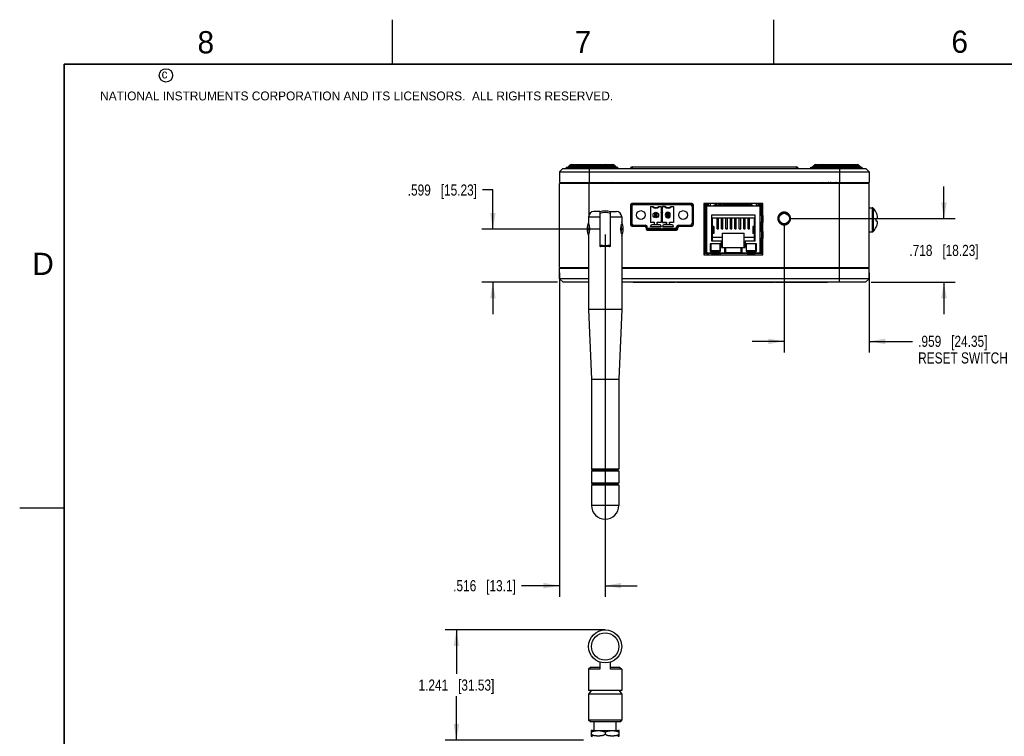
# Model space of a CAD drawing. Header units: inches. Extents: x 0 to 34, y 0 to 22.
# Tile 10 of 37: x 0 to 11.1, y 13.9 to 22. Entities that reach past the tile are written whole.
import ezdxf

# ---------------------------------------------------------------- set-up
doc = ezdxf.new("R2010")
doc.units = ezdxf.units.IN
doc.header["$LTSCALE"] = 1.87
doc.header["$MEASUREMENT"] = 0
doc.layers.get('0').update_dxf_attribs({"linetype": 'CONTINUOUS'})
doc.layers.add('DIMENSIONS', color=7, linetype='CONTINUOUS')
doc.styles.get("Standard").update_dxf_attribs({"font": 'txt', "width": 0.8})
doc.styles.add('TEXTSTYLE_2', font='txt')
doc.dimstyles.new('DIMSTYLE_1', dxfattribs={"dimtxt": 0.125, "dimasz": 0.18, "dimexe": 0.18, "dimexo": 0.0625, "dimgap": 0.09, "dimtad": 0, "dimtih": 1, "dimtoh": 1, "dimdec": 3, "dimzin": 4, "dimdsep": 46, "dimtxsty": 'STANDARD', "dimblk": '_FILLED', "dimblk1": '_FILLED', "dimblk2": '_FILLED', "dimcen": 0.09, "dimadec": 0, "dimazin": 0, "dimtp": 0.01, "dimtm": 0.01, "dimtfac": 1, "dimtdec": 3, "dimtofl": 0, "dimtmove": 0, "dimatfit": 3, "dimldrblk": '_FILLED', "dimfxl": 1, "dimtolj": 1, "dimtzin": 4, "dimarcsym": 0})

# ---------------------------------------------------------------- blocks, each defined once
blk = doc.blocks.new('_FILLED')
at = {"color": 0, "linetype": 'BYBLOCK'}
blk.add_solid([(0, 0), (-1, 0.174), (-1, -0.174)], dxfattribs=at)
blk = doc.blocks.new('*D22')
at = {"layer": 'DIMENSIONS', "color": 2, "linetype": 'CONTINUOUS'}
for p, q in [((6.597, 15.126), (4.797, 15.126)), ((4.922, 15.126), (4.922, 14.631)), ((4.922, 13.885), (4.922, 14.381)), ((6.355, 13.885), (4.797, 13.885))]:
    blk.add_line(p, q, dxfattribs=at)
at = {"layer": 'DIMENSIONS', "color": 2, "linetype": 'CONTINUOUS', "xscale": 0.18, "yscale": 0.18, "zscale": 0.18}
for p, rotation in [((4.922, 15.126), 90), ((4.922, 13.885), 270)]:
    blk.add_blockref('_FILLED', p, dxfattribs=dict(at, rotation=rotation))
at = {"layer": 'DIMENSIONS', "color": 2, "linetype": 'CONTINUOUS', "insert": (4.922, 14.568), "char_height": 0.125, "width": 1.325, "attachment_point": 2, "line_spacing_factor": 0.9}
blk.add_mtext('1.241{\\Ftxt.shx;\\W1.000000;\\H0.125000; }[31.53]', dxfattribs=at)
blk = doc.blocks.new('*D23')
at = {"layer": 'DIMENSIONS', "color": 2, "linetype": 'CONTINUOUS'}
for p, q in [((8.616, 19.698), (8.616, 18.252)), ((9.575, 19.148), (9.575, 18.252)), ((8.616, 18.377), (8.256, 18.377)), ((9.575, 18.377), (10.064, 18.377))]:
    blk.add_line(p, q, dxfattribs=at)
at = {"layer": 'DIMENSIONS', "color": 2, "linetype": 'CONTINUOUS', "xscale": 0.18, "yscale": 0.18, "zscale": 0.18}
blk.add_blockref('_FILLED', (8.616, 18.377), dxfattribs=at)
at = {"layer": 'DIMENSIONS', "color": 2, "linetype": 'CONTINUOUS', "xscale": 0.18, "yscale": 0.18, "zscale": 0.18, "rotation": 180}
blk.add_blockref('_FILLED', (9.575, 18.377), dxfattribs=at)
at = {"layer": 'DIMENSIONS', "color": 2, "linetype": 'CONTINUOUS', "insert": (10.126, 18.44), "char_height": 0.125, "width": 1.225, "attachment_point": 1, "line_spacing_factor": 0.9}
blk.add_mtext('.959{\\Ftxt.shx;\\W1.000000;\\H0.125000; }[24.35]\\PRESET SWITCH', dxfattribs=at)
blk = doc.blocks.new('*D24')
at = {"layer": 'DIMENSIONS', "color": 2, "linetype": 'CONTINUOUS'}
for p, q in [((10.417, 19.761), (10.417, 20.121)), ((8.679, 19.761), (10.542, 19.761)), ((9.595, 19.043), (10.542, 19.043)), ((10.417, 19.043), (10.417, 18.683))]:
    blk.add_line(p, q, dxfattribs=at)
at = {"layer": 'DIMENSIONS', "color": 2, "linetype": 'CONTINUOUS', "xscale": 0.18, "yscale": 0.18, "zscale": 0.18}
for p, rotation in [((10.417, 19.761), 270), ((10.417, 19.043), 90)]:
    blk.add_blockref('_FILLED', p, dxfattribs=dict(at, rotation=rotation))
at = {"layer": 'DIMENSIONS', "color": 2, "linetype": 'CONTINUOUS', "insert": (10.417, 19.464), "char_height": 0.125, "width": 1.225, "attachment_point": 2, "line_spacing_factor": 0.9}
blk.add_mtext('.718{\\Ftxt.shx;\\W1.000000;\\H0.125000; }[18.23]', dxfattribs=at)
blk = doc.blocks.new('*D25')
at = {"layer": 'DIMENSIONS', "color": 2, "linetype": 'CONTINUOUS'}
for p, q in [((5.333, 20.082), (5.216, 20.082)), ((5.333, 19.642), (5.333, 20.082)), ((6.536, 19.642), (5.208, 19.642)), ((6.062, 19.043), (5.208, 19.043)), ((5.333, 19.043), (5.333, 18.683))]:
    blk.add_line(p, q, dxfattribs=at)
at = {"layer": 'DIMENSIONS', "color": 2, "linetype": 'CONTINUOUS', "xscale": 0.18, "yscale": 0.18, "zscale": 0.18}
for p, rotation in [((5.333, 19.642), 270), ((5.333, 19.043), 90)]:
    blk.add_blockref('_FILLED', p, dxfattribs=dict(at, rotation=rotation))
at = {"layer": 'DIMENSIONS', "color": 2, "linetype": 'CONTINUOUS', "insert": (5.154, 20.144), "char_height": 0.125, "width": 1.225, "attachment_point": 3, "line_spacing_factor": 0.9}
blk.add_mtext('.599{\\Ftxt.shx;\\W1.000000;\\H0.125000; }[15.23]', dxfattribs=at)
blk = doc.blocks.new('*D26')
at = {"layer": 'DIMENSIONS', "color": 2, "linetype": 'CONTINUOUS'}
for p, q in [((6.598, 19.58), (6.598, 15.5)), ((6.083, 19.148), (6.083, 15.5)), ((6.083, 15.625), (5.655, 15.625)), ((6.598, 15.625), (6.958, 15.625))]:
    blk.add_line(p, q, dxfattribs=at)
at = {"layer": 'DIMENSIONS', "color": 2, "linetype": 'CONTINUOUS', "xscale": 0.18, "yscale": 0.18, "zscale": 0.18}
blk.add_blockref('_FILLED', (6.083, 15.625), dxfattribs=at)
at = {"layer": 'DIMENSIONS', "color": 2, "linetype": 'CONTINUOUS', "xscale": 0.18, "yscale": 0.18, "zscale": 0.18, "rotation": 180}
blk.add_blockref('_FILLED', (6.598, 15.625), dxfattribs=at)
at = {"layer": 'DIMENSIONS', "color": 2, "linetype": 'CONTINUOUS', "insert": (5.592, 15.687), "char_height": 0.125, "width": 1.125, "attachment_point": 3, "line_spacing_factor": 0.9}
blk.add_mtext('.516{\\Ftxt.shx;\\W1.000000;\\H0.125000; }[13.1]', dxfattribs=at)

msp = doc.modelspace()

# ---------------------------------------------------------------- linework, layer by layer
at = {"color": 2, "linetype": 'CONTINUOUS'}
for p, q in [((4.2, 21.5), (4.2, 22)), ((8.5, 21.5), (8.5, 22)), ((0, 16.5), (0.5, 16.5))]:
    msp.add_line(p, q, dxfattribs=at)
at = {"color": 7, "linetype": 'CONTINUOUS'}
for p, q in [((6.1219, 20.3225), (6.0847, 20.2852)), ((6.1219, 20.3225), (9.5356, 20.3225)), ((6.1614, 20.3225), (6.1614, 20.3375)), ((6.1614, 20.3375), (6.7402, 20.3375)), ((6.1991, 20.3602), (6.1838, 20.3448)), ((6.1838, 20.3448), (6.7178, 20.3448)), ((6.1991, 20.3602), (6.7025, 20.3602)), ((6.2168, 20.3675), (6.6848, 20.3675)), ((6.4172, 20.3225), (6.4172, 20.165)), ((6.6238, 20.3602), (6.6391, 20.3448)), ((6.6614, 20.3225), (6.6614, 20.3375)), ((6.7025, 20.3602), (6.7178, 20.3448)), ((6.7402, 20.3225), (6.7402, 20.3375)), ((6.9032, 20.3422), (6.9032, 20.3229)), ((6.9032, 20.3422), (8.7543, 20.3422)), ((8.7543, 20.3229), (8.7543, 20.3422)), ((8.7739, 20.3243), (8.774, 20.3229)), ((8.774, 20.3225), (8.7739, 20.3243)), ((8.9173, 20.3225), (8.9173, 20.3375)), ((8.9173, 20.3375), (9.4961, 20.3375)), ((8.955, 20.3602), (8.9397, 20.3448)), ((8.9397, 20.3448), (9.4738, 20.3448)), ((8.955, 20.3602), (9.4584, 20.3602)), ((8.9727, 20.3675), (9.4407, 20.3675)), ((8.9961, 20.3225), (8.9961, 20.3375)), ((9.0338, 20.3602), (9.0184, 20.3448)), ((9.2403, 20.3225), (9.2403, 20.165)), ((9.4584, 20.3602), (9.4738, 20.3448)), ((9.4961, 20.3225), (9.4961, 20.3375)), ((9.5356, 20.3225), (9.5728, 20.2852)), ((6.0847, 20.2852), (6.0826, 20.165)), ((6.0847, 20.2852), (9.5728, 20.2852)), ((9.5728, 20.2852), (9.5749, 20.165)), ((6.0826, 20.165), (9.5749, 20.165)), ((6.0826, 19.2105), (6.0826, 20.155)), ((9.5749, 20.155), (6.0826, 20.155)), ((6.1336, 20.155), (6.1338, 20.165)), ((6.417, 20.155), (6.4172, 20.165)), ((6.4172, 19.8035), (6.4172, 20.155)), ((6.4248, 20.155), (6.4247, 20.165)), ((6.5382, 20.165), (6.5382, 20.155)), ((6.772, 20.155), (6.7722, 20.165)), ((8.8855, 20.155), (8.8853, 20.165)), ((9.2327, 20.155), (9.2328, 20.165)), ((9.2405, 20.155), (9.2403, 20.165)), ((9.2403, 19.2105), (9.2403, 20.155)), ((9.5239, 20.155), (9.5238, 20.165)), ((9.5749, 19.2105), (9.5749, 20.155)), ((6.885, 19.9149), (6.8851, 19.6889)), ((6.885, 19.9149), (6.8874, 19.9125)), ((6.8876, 19.6914), (6.8874, 19.9125)), ((6.8977, 19.8983), (6.8977, 19.7054)), ((6.9007, 19.9307), (6.9032, 19.9282)), ((7.5757, 19.9307), (6.9007, 19.9307)), ((6.9032, 19.9282), (7.5732, 19.9282)), ((6.9173, 19.918), (7.5591, 19.918)), ((7.1083, 19.8957), (7.1083, 19.7159)), ((7.1083, 19.8957), (7.1357, 19.8957)), ((7.1339, 19.8904), (7.1083, 19.8904)), ((7.1457, 19.918), (7.1457, 19.9282)), ((7.1929, 19.918), (7.1929, 19.9282)), ((7.2029, 19.8957), (7.2303, 19.8957)), ((7.2303, 19.8904), (7.2047, 19.8904)), ((7.2303, 19.8957), (7.2303, 19.7159)), ((7.2461, 19.7159), (7.2461, 19.8957)), ((7.2735, 19.8957), (7.2461, 19.8957)), ((7.2717, 19.8904), (7.2461, 19.8904)), ((7.2835, 19.918), (7.2835, 19.9282)), ((7.3307, 19.918), (7.3307, 19.9282)), ((7.3407, 19.8957), (7.3681, 19.8957)), ((7.3681, 19.8904), (7.3425, 19.8904)), ((7.3681, 19.8957), (7.3681, 19.7159)), ((7.5757, 19.9307), (7.5732, 19.9282)), ((7.5788, 19.8983), (7.5788, 19.7054)), ((7.589, 19.9125), (7.5888, 19.6914)), ((7.5914, 19.9149), (7.589, 19.9125)), ((7.5913, 19.6889), (7.5914, 19.9149)), ((7.7101, 19.9307), (7.7104, 19.3506)), ((7.7101, 19.9307), (7.7126, 19.9282)), ((8.3755, 19.9307), (7.7101, 19.9307)), ((7.7126, 19.9282), (7.7127, 19.7955)), ((8.373, 19.9282), (7.7126, 19.9282)), ((7.7303, 19.9282), (7.7303, 19.7955)), ((8.3553, 19.898), (7.7303, 19.898)), ((7.7403, 19.9102), (7.7403, 19.9282)), ((7.7407, 19.898), (7.7407, 19.378)), ((7.7428, 19.9105), (7.7653, 19.9105)), ((7.7457, 19.9282), (7.746, 19.9105)), ((7.7633, 19.9105), (7.7633, 19.9282)), ((7.7653, 19.9105), (7.7653, 19.898)), ((7.7833, 19.9282), (7.7833, 19.898)), ((7.8178, 19.898), (7.8178, 19.908)), ((8.2678, 19.908), (7.8178, 19.908)), ((7.8725, 19.9282), (7.8725, 19.908)), ((7.8793, 19.908), (7.8793, 19.9282)), ((7.8862, 19.908), (7.8862, 19.918)), ((7.8862, 19.918), (7.9113, 19.918)), ((7.9113, 19.908), (7.9113, 19.9282)), ((7.9228, 19.908), (7.9228, 19.918)), ((8.1628, 19.918), (7.9228, 19.918)), ((7.9293, 19.9282), (7.9293, 19.918)), ((7.9437, 19.918), (7.9437, 19.9282)), ((7.9613, 19.9282), (7.9613, 19.918)), ((7.9793, 19.918), (7.9793, 19.9282)), ((8.0113, 19.918), (8.0113, 19.9282)), ((8.0293, 19.9282), (8.0293, 19.918)), ((8.0577, 19.9282), (8.0577, 19.918)), ((8.0613, 19.9282), (8.0613, 19.918)), ((8.0793, 19.918), (8.0793, 19.9282)), ((8.1113, 19.918), (8.1113, 19.9282)), ((8.1293, 19.9282), (8.1293, 19.918)), ((8.1613, 19.9282), (8.1613, 19.918)), ((8.1628, 19.908), (8.1628, 19.918)), ((8.1793, 19.908), (8.1793, 19.9282)), ((8.1793, 19.918), (8.2113, 19.918)), ((8.2113, 19.908), (8.2113, 19.9282)), ((8.2191, 19.908), (8.2191, 19.9282)), ((8.2678, 19.898), (8.2678, 19.908)), ((8.3023, 19.898), (8.3023, 19.9282)), ((8.3203, 19.898), (8.3203, 19.9105)), ((8.3203, 19.9105), (8.3428, 19.9105)), ((8.3223, 19.9105), (8.3223, 19.9282)), ((8.3223, 19.918), (8.3453, 19.918)), ((8.3342, 19.918), (8.3342, 19.9282)), ((8.3343, 19.918), (8.3343, 19.9282)), ((8.3449, 19.378), (8.3449, 19.898)), ((8.3453, 19.9282), (8.3453, 19.9102)), ((8.3553, 19.7955), (8.3553, 19.9282)), ((8.3553, 19.918), (8.373, 19.918)), ((8.3729, 19.7955), (8.373, 19.9282)), ((8.3755, 19.9307), (8.373, 19.9282)), ((8.3752, 19.3506), (8.3755, 19.9307)), ((9.5749, 19.881), (9.6089, 19.881)), ((9.6089, 19.881), (9.6089, 19.611)), ((9.6197, 19.8763), (9.6197, 19.6156)), ((6.4124, 19.7802), (6.4124, 19.6975)), ((6.4124, 19.7802), (6.5394, 19.7802)), ((6.5394, 19.8392), (6.4715, 19.8392)), ((6.5394, 19.8392), (6.5394, 19.4455)), ((6.6575, 19.4455), (6.6575, 19.8392)), ((6.6575, 19.8392), (6.7254, 19.8392)), ((6.6575, 19.7802), (6.7845, 19.7802)), ((6.7845, 19.7802), (6.7845, 19.6975)), ((7.1536, 19.8156), (7.1536, 19.7841)), ((7.1536, 19.8156), (7.1641, 19.8051)), ((7.1851, 19.8156), (7.1536, 19.8156)), ((7.1641, 19.7947), (7.1536, 19.7841)), ((7.1536, 19.7841), (7.1851, 19.7841)), ((7.1641, 19.7947), (7.1641, 19.8051)), ((7.1641, 19.8051), (7.1745, 19.8051)), ((7.1745, 19.7947), (7.1641, 19.7947)), ((7.1745, 19.8051), (7.1851, 19.8156)), ((7.1745, 19.8051), (7.1745, 19.7947)), ((7.1851, 19.7841), (7.1745, 19.7947)), ((7.1851, 19.7841), (7.1851, 19.8156)), ((7.2382, 19.7999), (7.2308, 19.8274)), ((7.2308, 19.8274), (7.2456, 19.8274)), ((7.2456, 19.8274), (7.2382, 19.7999)), ((7.2914, 19.8156), (7.2914, 19.7841)), ((7.2914, 19.8156), (7.3019, 19.8051)), ((7.3228, 19.8156), (7.2914, 19.8156)), ((7.3019, 19.7947), (7.2914, 19.7841)), ((7.2914, 19.7841), (7.3228, 19.7841)), ((7.3019, 19.7947), (7.3019, 19.8051)), ((7.3019, 19.8051), (7.3123, 19.8051)), ((7.3123, 19.7947), (7.3019, 19.7947)), ((7.3123, 19.8051), (7.3228, 19.8156)), ((7.3123, 19.8051), (7.3123, 19.7947)), ((7.3228, 19.7841), (7.3123, 19.7947)), ((7.3228, 19.7841), (7.3228, 19.8156)), ((7.3268, 19.8245), (7.3268, 19.7753)), ((7.7108, 19.7955), (7.7108, 19.7155)), ((7.7393, 19.7955), (7.7108, 19.7955)), ((7.7248, 19.7155), (7.7248, 19.7955)), ((7.7303, 19.8105), (7.7393, 19.8105)), ((7.7393, 19.7005), (7.7393, 19.8105)), ((7.7988, 19.507), (7.7988, 19.802)), ((7.7988, 19.802), (8.2868, 19.802)), ((7.8083, 19.6715), (7.8083, 19.769)), ((7.8083, 19.769), (8.2773, 19.769)), ((7.8599, 19.765), (7.8083, 19.765)), ((7.8599, 19.6442), (7.8599, 19.769)), ((7.8756, 19.6442), (7.8756, 19.769)), ((7.9099, 19.765), (7.8756, 19.765)), ((7.9099, 19.6442), (7.9099, 19.769)), ((7.9256, 19.6442), (7.9256, 19.769)), ((7.9599, 19.765), (7.9256, 19.765)), ((7.9599, 19.6442), (7.9599, 19.769)), ((7.9756, 19.6442), (7.9756, 19.769)), ((8.0099, 19.765), (7.9756, 19.765)), ((8.0099, 19.6442), (8.0099, 19.769)), ((8.0256, 19.6442), (8.0256, 19.769)), ((8.0599, 19.765), (8.0256, 19.765)), ((8.0599, 19.6442), (8.0599, 19.769)), ((8.0756, 19.6442), (8.0756, 19.769)), ((8.1099, 19.765), (8.0756, 19.765)), ((8.1099, 19.6442), (8.1099, 19.769)), ((8.1256, 19.6442), (8.1256, 19.769)), ((8.1599, 19.765), (8.1256, 19.765)), ((8.1599, 19.6442), (8.1599, 19.769)), ((8.1756, 19.6442), (8.1756, 19.769)), ((8.2099, 19.765), (8.1756, 19.765)), ((8.2099, 19.6442), (8.2099, 19.769)), ((8.2256, 19.6442), (8.2256, 19.769)), ((8.2773, 19.765), (8.2256, 19.765)), ((8.2773, 19.769), (8.2773, 19.6715)), ((8.2868, 19.802), (8.2868, 19.507)), ((8.3463, 19.7005), (8.3463, 19.8105)), ((8.3463, 19.8105), (8.3553, 19.8105)), ((8.3748, 19.7955), (8.3463, 19.7955)), ((8.3608, 19.7955), (8.3608, 19.7155)), ((8.3748, 19.7955), (8.3748, 19.7155)), ((9.6523, 19.8287), (9.6527, 19.829)), ((9.6523, 19.7599), (9.6527, 19.76)), ((9.6527, 19.76), (9.6632, 19.76)), ((6.8851, 19.6889), (6.8876, 19.6914)), ((6.8903, 19.6827), (7.0635, 19.6827)), ((6.9008, 19.6731), (6.9034, 19.6757)), ((6.9008, 19.6731), (7.0445, 19.6731)), ((7.0471, 19.6757), (6.9034, 19.6757)), ((6.9173, 19.6857), (7.0532, 19.6857)), ((7.0471, 19.6757), (7.0445, 19.6731)), ((7.0629, 19.6599), (7.0603, 19.6574)), ((7.0603, 19.6574), (7.0603, 19.6436)), ((7.0603, 19.6436), (7.0629, 19.6462)), ((7.0629, 19.6462), (7.0629, 19.6599)), ((7.0728, 19.6326), (7.0728, 19.666)), ((7.2303, 19.6463), (7.0728, 19.6463)), ((7.0728, 19.6424), (7.4036, 19.6424)), ((7.1083, 19.7211), (7.1536, 19.7211)), ((7.1536, 19.7159), (7.1083, 19.7159)), ((7.1106, 19.668), (7.1199, 19.6948)), ((7.228, 19.668), (7.1106, 19.668)), ((7.1199, 19.6948), (7.2187, 19.6948)), ((7.1536, 19.7026), (7.1536, 19.7211)), ((7.1851, 19.7026), (7.1851, 19.7211)), ((7.1851, 19.7211), (7.2303, 19.7211)), ((7.2303, 19.7159), (7.1851, 19.7159)), ((7.2187, 19.6948), (7.228, 19.668)), ((7.2303, 19.6463), (7.2303, 19.6424)), ((7.2461, 19.7211), (7.2914, 19.7211)), ((7.2461, 19.7159), (7.2914, 19.7159)), ((7.2461, 19.6463), (7.2461, 19.6424)), ((7.4036, 19.6463), (7.2461, 19.6463)), ((7.2484, 19.668), (7.2577, 19.6948)), ((7.3658, 19.668), (7.2484, 19.668)), ((7.2577, 19.6948), (7.3565, 19.6948)), ((7.2914, 19.7211), (7.2914, 19.7026)), ((7.3228, 19.7026), (7.3228, 19.7211)), ((7.3228, 19.7211), (7.3681, 19.7211)), ((7.3681, 19.7159), (7.3228, 19.7159)), ((7.3565, 19.6948), (7.3658, 19.668)), ((7.4036, 19.6326), (7.4036, 19.666)), ((7.4129, 19.6827), (7.5861, 19.6827)), ((7.4136, 19.6599), (7.4136, 19.6462)), ((7.4136, 19.6599), (7.4161, 19.6574)), ((7.4161, 19.6436), (7.4136, 19.6462)), ((7.4161, 19.6436), (7.4161, 19.6574)), ((7.4232, 19.6857), (7.5591, 19.6857)), ((7.4293, 19.6757), (7.4319, 19.6731)), ((7.573, 19.6757), (7.4293, 19.6757)), ((7.4319, 19.6731), (7.5756, 19.6731)), ((7.5756, 19.6731), (7.573, 19.6757)), ((7.5913, 19.6889), (7.5888, 19.6914)), ((7.7393, 19.7155), (7.7108, 19.7155)), ((7.7128, 19.7155), (7.7128, 19.6827)), ((7.7128, 19.6827), (7.7128, 19.6155)), ((7.7128, 19.6827), (7.7303, 19.6827)), ((7.7303, 19.6155), (7.7303, 19.7155)), ((7.7393, 19.7005), (7.7303, 19.7005)), ((7.7988, 19.694), (7.8083, 19.694)), ((7.8238, 19.6715), (7.7988, 19.6715)), ((7.8116, 19.6715), (7.8116, 19.5915)), ((7.8225, 19.5915), (7.8225, 19.6715)), ((7.8238, 19.6715), (7.8238, 19.5915)), ((7.8599, 19.6442), (7.8756, 19.6442)), ((7.9099, 19.6442), (7.9256, 19.6442)), ((7.9599, 19.6442), (7.9756, 19.6442)), ((8.0099, 19.6442), (8.0256, 19.6442)), ((8.0599, 19.6442), (8.0756, 19.6442)), ((8.1099, 19.6442), (8.1256, 19.6442)), ((8.1599, 19.6442), (8.1756, 19.6442)), ((8.2099, 19.6442), (8.2256, 19.6442)), ((8.2618, 19.6715), (8.2618, 19.5915)), ((8.2868, 19.6715), (8.2618, 19.6715)), ((8.2631, 19.6715), (8.2631, 19.5915)), ((8.274, 19.5915), (8.274, 19.6715)), ((8.2773, 19.694), (8.2868, 19.694)), ((8.3748, 19.7155), (8.3463, 19.7155)), ((8.3553, 19.7005), (8.3463, 19.7005)), ((8.3553, 19.6155), (8.3553, 19.7155)), ((8.3728, 19.6827), (8.3728, 19.7155)), ((8.3728, 19.6155), (8.3728, 19.6827)), ((9.6527, 19.732), (9.6523, 19.732)), ((9.6527, 19.663), (9.6523, 19.6633)), ((9.6632, 19.732), (9.6527, 19.732)), ((6.4124, 19.5873), (6.4124, 18.7369)), ((6.7845, 19.5873), (6.7845, 18.7369)), ((7.0728, 19.6326), (7.4036, 19.6326)), ((7.076, 19.6279), (7.0786, 19.6304)), ((7.076, 19.6279), (7.4004, 19.6279)), ((7.3978, 19.6304), (7.0786, 19.6304)), ((7.4004, 19.6279), (7.3978, 19.6304)), ((7.7109, 19.6155), (7.7109, 19.5355)), ((7.7393, 19.6155), (7.7109, 19.6155)), ((7.7393, 19.5355), (7.7109, 19.5355)), ((7.7128, 19.5355), (7.7128, 19.353)), ((7.7248, 19.5355), (7.7248, 19.6155)), ((7.7303, 19.6305), (7.7393, 19.6305)), ((7.7303, 19.378), (7.7303, 19.5355)), ((7.7393, 19.5205), (7.7393, 19.6305)), ((7.8238, 19.5915), (7.7988, 19.5915)), ((7.8083, 19.574), (7.7988, 19.574)), ((7.8083, 19.507), (7.8083, 19.5915)), ((7.9188, 19.545), (7.8083, 19.545)), ((7.9188, 19.595), (7.9188, 19.434)), ((7.9188, 19.595), (8.1668, 19.595)), ((8.1668, 19.434), (8.1668, 19.595)), ((8.2773, 19.545), (8.1668, 19.545)), ((8.2868, 19.5915), (8.2618, 19.5915)), ((8.2773, 19.5915), (8.2773, 19.507)), ((8.2868, 19.574), (8.2773, 19.574)), ((8.3463, 19.5205), (8.3463, 19.6305)), ((8.3463, 19.6305), (8.3553, 19.6305)), ((8.3747, 19.6155), (8.3463, 19.6155)), ((8.3747, 19.5355), (8.3463, 19.5355)), ((8.3553, 19.378), (8.3553, 19.5355)), ((8.3608, 19.6155), (8.3608, 19.5355)), ((8.3728, 19.353), (8.3728, 19.5355)), ((8.3747, 19.6155), (8.3747, 19.5355)), ((9.5749, 19.611), (9.6089, 19.611)), ((6.6575, 19.4455), (6.5394, 19.4455)), ((7.7203, 19.3655), (7.7203, 19.4855)), ((7.7203, 19.4855), (7.7303, 19.4855)), ((7.7393, 19.5205), (7.7303, 19.5205)), ((7.7823, 19.475), (7.7823, 19.393)), ((7.8993, 19.475), (7.7823, 19.475)), ((7.788, 19.475), (7.788, 19.396)), ((7.9108, 19.507), (7.7988, 19.507)), ((7.8936, 19.396), (7.8936, 19.475)), ((7.8993, 19.393), (7.8993, 19.475)), ((7.9108, 19.434), (7.9108, 19.507)), ((7.9188, 19.5), (7.9108, 19.5)), ((7.9108, 19.434), (8.1748, 19.434)), ((7.9483, 19.3655), (7.9483, 19.434)), ((7.9578, 19.378), (7.9578, 19.434)), ((8.1278, 19.434), (8.1278, 19.378)), ((8.1373, 19.434), (8.1373, 19.3655)), ((8.1748, 19.5), (8.1668, 19.5)), ((8.1748, 19.507), (8.1748, 19.434)), ((8.2868, 19.507), (8.1748, 19.507)), ((8.1863, 19.475), (8.1863, 19.393)), ((8.3033, 19.475), (8.1863, 19.475)), ((8.192, 19.396), (8.192, 19.475)), ((8.2976, 19.396), (8.2976, 19.475)), ((8.3033, 19.393), (8.3033, 19.475)), ((8.3553, 19.5205), (8.3463, 19.5205)), ((8.3553, 19.504), (8.3728, 19.504)), ((8.3653, 19.4855), (8.3553, 19.4855)), ((8.3653, 19.3655), (8.3653, 19.4855)), ((8.3728, 19.424), (8.3653, 19.424)), ((7.7104, 19.3506), (7.7128, 19.353)), ((7.7104, 19.3506), (8.3752, 19.3506)), ((7.7128, 19.353), (7.8008, 19.353)), ((7.8008, 19.3655), (7.7203, 19.3655)), ((7.7303, 19.378), (7.7428, 19.378)), ((7.7428, 19.3655), (7.7428, 19.378)), ((7.7428, 19.3755), (7.7858, 19.3755)), ((7.7445, 19.3655), (7.7443, 19.353)), ((7.7639, 19.353), (7.7642, 19.3655)), ((7.8993, 19.396), (7.7823, 19.396)), ((7.7823, 19.393), (7.8993, 19.393)), ((7.7858, 19.3655), (7.7858, 19.378)), ((7.8958, 19.378), (7.7858, 19.378)), ((7.8008, 19.378), (7.8008, 19.3516)), ((7.8008, 19.3699), (7.8808, 19.3699)), ((7.8008, 19.3625), (7.8808, 19.3625)), ((7.8808, 19.3516), (7.8008, 19.3516)), ((7.8808, 19.3516), (7.8808, 19.378)), ((8.2048, 19.3655), (7.8808, 19.3655)), ((7.8808, 19.353), (8.2048, 19.353)), ((7.8939, 19.3655), (7.8937, 19.353)), ((7.8958, 19.378), (7.8958, 19.3655)), ((7.8958, 19.3755), (7.9483, 19.3755)), ((7.9483, 19.378), (8.1373, 19.378)), ((8.1373, 19.3755), (8.1898, 19.3755)), ((8.3033, 19.396), (8.1863, 19.396)), ((8.1863, 19.393), (8.3033, 19.393)), ((8.1898, 19.3655), (8.1898, 19.378)), ((8.2998, 19.378), (8.1898, 19.378)), ((8.2048, 19.3516), (8.2048, 19.378)), ((8.2048, 19.3699), (8.2848, 19.3699)), ((8.2048, 19.3625), (8.2848, 19.3625)), ((8.2848, 19.3516), (8.2048, 19.3516)), ((8.2848, 19.3516), (8.2848, 19.378)), ((8.3653, 19.3655), (8.2848, 19.3655)), ((8.2848, 19.353), (8.3728, 19.353)), ((8.2998, 19.378), (8.2998, 19.3655)), ((8.2998, 19.3755), (8.3428, 19.3755)), ((8.3428, 19.378), (8.3428, 19.3655)), ((8.3428, 19.378), (8.3553, 19.378)), ((8.3752, 19.3506), (8.3728, 19.353)), ((6.0826, 19.2105), (6.4124, 19.2105)), ((6.0846, 19.0823), (6.0826, 19.2005)), ((6.0826, 19.2005), (6.4124, 19.2005)), ((6.1336, 19.2105), (6.1338, 19.2005)), ((6.7845, 19.2105), (9.5749, 19.2105)), ((6.7845, 19.2005), (9.5749, 19.2005)), ((8.8855, 19.2105), (8.8853, 19.2005)), ((9.0848, 19.2005), (9.0848, 19.2105)), ((9.1393, 19.2105), (9.139, 19.2005)), ((9.2327, 19.2105), (9.2328, 19.2005)), ((9.2405, 19.2105), (9.2403, 19.2005)), ((9.2403, 19.043), (9.2403, 19.2005)), ((9.5239, 19.2105), (9.5238, 19.2005)), ((9.5729, 19.0823), (9.5749, 19.2005)), ((6.1247, 19.043), (6.0846, 19.0823)), ((6.4124, 19.0823), (6.0846, 19.0823)), ((6.4124, 19.043), (6.1247, 19.043)), ((9.5729, 19.0823), (6.7845, 19.0823)), ((9.5328, 19.043), (6.7845, 19.043)), ((6.9152, 19.043), (6.9152, 19.039)), ((7.3896, 19.039), (6.9152, 19.039)), ((6.9159, 19.043), (6.9159, 19.039)), ((7.1373, 19.043), (7.1373, 19.039)), ((7.1866, 19.043), (7.1866, 19.039)), ((7.2266, 19.043), (7.2266, 19.039)), ((7.3896, 19.043), (7.3896, 19.039)), ((7.4064, 19.043), (7.4064, 19.039)), ((7.5406, 19.039), (7.4064, 19.039)), ((7.4094, 19.043), (7.4094, 19.039)), ((7.4416, 19.043), (7.4416, 19.039)), ((7.5056, 19.043), (7.5056, 19.039)), ((7.5406, 19.043), (7.5406, 19.039)), ((7.5442, 19.043), (7.5442, 19.039)), ((8.5086, 19.039), (7.5442, 19.039)), ((7.6042, 19.043), (7.6042, 19.039)), ((7.6415, 19.043), (7.6415, 19.039)), ((7.6691, 19.043), (7.6691, 19.039)), ((7.7986, 19.043), (7.7986, 19.039)), ((7.8129, 19.043), (7.8129, 19.039)), ((7.8574, 19.043), (7.8574, 19.039)), ((7.8578, 19.043), (7.8578, 19.039)), ((7.8681, 19.043), (7.8681, 19.039)), ((8.0147, 19.043), (8.0147, 19.039)), ((8.0149, 19.043), (8.0149, 19.039)), ((8.0255, 19.043), (8.0255, 19.039)), ((8.0577, 19.043), (8.0577, 19.039)), ((8.1217, 19.043), (8.1217, 19.039)), ((8.1567, 19.043), (8.1567, 19.039)), ((8.1603, 19.043), (8.1603, 19.039)), ((8.2203, 19.043), (8.2203, 19.039)), ((8.2576, 19.043), (8.2576, 19.039)), ((8.3136, 19.043), (8.3136, 19.039)), ((8.3235, 19.043), (8.3235, 19.039)), ((8.3679, 19.043), (8.3679, 19.039)), ((8.4219, 19.043), (8.4219, 19.039)), ((8.4737, 19.043), (8.4737, 19.039)), ((8.5086, 19.043), (8.5086, 19.039)), ((8.5166, 19.043), (8.5166, 19.039)), ((8.6462, 19.039), (8.5166, 19.039)), ((8.6462, 19.043), (8.6462, 19.039)), ((8.6474, 19.043), (8.6474, 19.039)), ((9.0479, 19.039), (8.6474, 19.039)), ((8.6544, 19.043), (8.6544, 19.039)), ((8.7368, 19.043), (8.7368, 19.039)), ((8.7378, 19.043), (8.7378, 19.039)), ((8.7651, 19.043), (8.7651, 19.039)), ((8.7887, 19.043), (8.7887, 19.039)), ((8.813, 19.039), (8.813, 19.043)), ((8.8217, 19.043), (8.8217, 19.039)), ((8.8859, 19.039), (8.8859, 19.043)), ((8.8872, 19.043), (8.8872, 19.039)), ((8.8885, 19.043), (8.8885, 19.039)), ((8.8989, 19.043), (8.8989, 19.039)), ((8.9141, 19.043), (8.9141, 19.039)), ((8.9308, 19.043), (8.9308, 19.039)), ((8.9429, 19.043), (8.9429, 19.039)), ((8.9587, 19.043), (8.9587, 19.039)), ((8.9747, 19.043), (8.9747, 19.039)), ((8.9842, 19.043), (8.9842, 19.039)), ((8.9875, 19.043), (8.9875, 19.039)), ((8.9923, 19.043), (8.9923, 19.039)), ((9.0364, 19.043), (9.0364, 19.039)), ((9.0372, 19.043), (9.0372, 19.039)), ((9.038, 19.043), (9.038, 19.039)), ((9.0479, 19.043), (9.0479, 19.039)), ((9.0498, 19.043), (9.0498, 19.039)), ((9.1036, 19.039), (9.0498, 19.039)), ((9.0508, 19.043), (9.0508, 19.039)), ((9.0527, 19.043), (9.0527, 19.039)), ((9.0778, 19.043), (9.0778, 19.039)), ((9.1017, 19.039), (9.1017, 19.043)), ((9.1036, 19.043), (9.1036, 19.039)), ((9.5328, 19.043), (9.5729, 19.0823)), ((6.4124, 18.7369), (6.4449, 17.9495)), ((6.7845, 18.7369), (6.4124, 18.7369)), ((6.7845, 18.7369), (6.752, 17.9495)), ((6.4449, 17.9495), (6.4449, 16.9357)), ((6.4449, 17.9495), (6.752, 17.9495)), ((6.752, 17.9495), (6.752, 16.9357)), ((6.4449, 16.9357), (6.4567, 16.9308)), ((6.752, 16.9357), (6.4449, 16.9357)), ((6.4567, 16.921), (6.4449, 16.916)), ((6.4449, 16.916), (6.4449, 16.7782)), ((6.752, 16.916), (6.4449, 16.916)), ((6.4567, 16.9308), (6.4567, 16.921)), ((6.4567, 16.9308), (6.7402, 16.9308)), ((6.4567, 16.921), (6.7402, 16.921)), ((6.752, 16.9357), (6.7402, 16.9308)), ((6.7402, 16.9308), (6.7402, 16.921)), ((6.7402, 16.921), (6.752, 16.916)), ((6.752, 16.916), (6.752, 16.7782)), ((6.4449, 16.7782), (6.4567, 16.7733)), ((6.752, 16.7782), (6.4449, 16.7782)), ((6.4567, 16.7635), (6.4449, 16.7585)), ((6.752, 16.7585), (6.4449, 16.7585)), ((6.4449, 16.7585), (6.4449, 16.5282)), ((6.4567, 16.7733), (6.7402, 16.7733)), ((6.4567, 16.7733), (6.4567, 16.7635)), ((6.4567, 16.7635), (6.7402, 16.7635)), ((6.752, 16.7782), (6.7402, 16.7733)), ((6.7402, 16.7733), (6.7402, 16.7635)), ((6.7402, 16.7635), (6.752, 16.7585)), ((6.752, 16.7585), (6.752, 16.5282)), ((6.752, 16.5282), (6.4449, 16.5282)), ((6.5394, 14.7638), (6.5394, 14.6843)), ((6.6575, 14.6843), (6.6575, 14.7638)), ((6.4321, 14.7039), (6.4124, 14.6843)), ((6.4124, 14.6843), (6.4124, 14.4441)), ((6.5394, 14.6843), (6.4124, 14.6843)), ((6.5394, 14.7039), (6.4321, 14.7039)), ((6.7648, 14.7039), (6.6575, 14.7039)), ((6.7845, 14.6843), (6.6575, 14.6843)), ((6.7648, 14.7039), (6.7845, 14.6843)), ((6.7845, 14.6843), (6.7845, 14.4441)), ((6.4419, 14.4441), (6.4124, 14.4047)), ((6.7845, 14.4441), (6.4124, 14.4441)), ((6.7549, 14.4441), (6.7845, 14.4047)), ((6.4124, 14.4047), (6.4124, 14.1094)), ((6.7845, 14.4047), (6.4124, 14.4047)), ((6.7845, 14.4047), (6.7845, 14.1094)), ((6.4321, 14.0898), (6.4124, 14.1094)), ((6.7845, 14.1094), (6.4124, 14.1094)), ((6.7648, 14.0898), (6.7845, 14.1094)), ((6.7648, 14.0898), (6.4321, 14.0898)), ((6.441, 13.9926), (6.441, 13.9311)), ((6.4567, 13.9953), (6.7402, 13.9953)), ((6.4734, 13.9953), (6.4734, 14.0898)), ((6.7234, 13.9953), (6.7234, 14.0898)), ((6.7559, 13.9311), (6.7559, 13.9926)), ((6.5984, 13.973), (6.5984, 13.9506))]:
    msp.add_line(p, q, dxfattribs=at)
at = {"color": 7, "linetype": 'CONTINUOUS', "const_width": 0.02}
for points in [[(0.5, 21.5), (0.5, 0.5)], [(33.5, 21.5), (0.5, 21.5)]]:
    msp.add_lwpolyline(points, dxfattribs=at)
at = {"color": 2, "linetype": 'CONTINUOUS'}
msp.add_circle((1.6484, 21.3727), 0.0754, dxfattribs=at)
at = {"color": 7, "linetype": 'CONTINUOUS'}
for centre, radius in [((7, 19.7999), 0.0492), ((7.1693, 19.7999), 0.0315), ((7.4764, 19.7999), 0.0492), ((8.6162, 19.7606), 0.069), ((8.6162, 19.7605), 0.0591), ((6.5984, 14.9402), 0.186), ((6.5984, 14.9402), 0.1535)]:
    msp.add_circle(centre, radius, dxfattribs=at)
for centre, radius, start, end in [((6.1661, 20.3625), 0.025, 270, 315.00001), ((6.2168, 20.3425), 0.025, 90, 135.00001), ((6.6061, 20.3425), 0.025, 44.99999, 90), ((6.6568, 20.3625), 0.025, 224.99999, 270), ((6.6848, 20.3425), 0.025, 44.99999, 90), ((6.7355, 20.3625), 0.025, 224.99999, 270), ((6.9032, 20.3225), 0.0197, 90, 179), ((8.7543, 20.3225), 0.0197, 1, 90), ((8.922, 20.3625), 0.025, 270, 315.00001), ((8.9727, 20.3425), 0.025, 90, 135.00001), ((9.0007, 20.3625), 0.025, 270, 315.00001), ((9.0514, 20.3425), 0.025, 90, 135.00001), ((9.4407, 20.3425), 0.025, 44.99999, 90), ((9.4914, 20.3625), 0.025, 224.99999, 270), ((6.6854, 20.1355), 0.0295, 90, 138.55945), ((9.0489, 20.1355), 0.0295, 41.44055, 90), ((9.1129, 20.1355), 0.0295, 41.4296, 90), ((9.133, 20.1355), 0.0295, 41.44055, 90), ((6.9173, 19.8983), 0.0197, 90, 180), ((7.4679, 19.7791), 0.3521, 160.66456, 161.57163), ((7.1693, 19.9377), 0.0591, 233.1301, 306.8699), ((7.1693, 19.9377), 0.0538, 231.29582, 308.70418), ((6.8707, 19.7791), 0.3521, 18.42837, 19.33544), ((7.5989, 19.7814), 0.3449, 160.65507, 161.58111), ((7.3071, 19.9377), 0.0591, 233.1301, 306.8699), ((7.3071, 19.9377), 0.0538, 231.29582, 308.70418), ((7.0085, 19.7791), 0.3521, 18.42837, 19.33544), ((7.5591, 19.8983), 0.0197, 0, 90), ((7.7428, 19.898), 0.0125, 90, 180), ((7.8453, 19.898), 0.02, 30.0382, 149.9618), ((8.2403, 19.898), 0.02, 30.0382, 149.9618), ((8.3428, 19.898), 0.0125, 0, 90), ((9.6089, 19.866), 0.015, 43.64397, 90), ((9.4831, 19.746), 0.1889, 26.06932, 43.64397), ((6.4715, 19.7802), 0.0591, 90, 180), ((6.5984, 19.6424), 0.2028, 73.06529, 106.93471), ((6.5984, 19.6424), 0.186, 71.4906, 108.5094), ((6.7254, 19.7802), 0.0591, 0, 90), ((7.3071, 19.7999), 0.0315, 51.31781, 308.68219), ((9.4816, 19.746), 0.1897, 25.536, 25.83705), ((9.4272, 19.746), 0.2255, 356.45272, 3.54728), ((9.4831, 19.746), 0.1883, 16.97837, 25.74436), ((9.5278, 19.7657), 0.1399, 3.82188, 14.62123), ((6.5984, 19.6424), 0.2028, 156.60122, 203.39878), ((6.5984, 19.6424), 0.186, 167.95392, 192.04608), ((6.5984, 19.6424), 0.186, 347.95392, 12.04608), ((6.5984, 19.6424), 0.2028, 336.60122, 23.39878), ((6.9173, 19.7054), 0.0197, 180, 270), ((7.0532, 19.666), 0.0197, 0, 90), ((7.1457, 19.7026), 0.00787, 270, 360), ((7.1929, 19.7026), 0.00787, 180, 270), ((7.2835, 19.7026), 0.00787, 270, 360), ((7.3307, 19.7026), 0.00787, 180, 270), ((7.4232, 19.666), 0.0197, 90, 180), ((7.5591, 19.7054), 0.0197, 270, 360), ((9.4831, 19.746), 0.1889, 316.35603, 333.93068), ((9.4816, 19.7459), 0.1897, 334.16295, 334.464), ((9.4831, 19.746), 0.1883, 334.25564, 343.02163), ((9.5278, 19.7263), 0.1399, 345.37877, 356.17812), ((9.6089, 19.626), 0.015, 270, 316.35603), ((6.5984, 19.6424), 0.186, 251.4906, 288.5094), ((6.5984, 19.6424), 0.2028, 253.06529, 256.15003), ((6.5984, 19.6424), 0.2028, 283.84997, 286.93471), ((9.1987, 19.2201), 0.0197, 270, 330.49426), ((6.5984, 16.5282), 0.1535, 180, 360), ((6.4567, 13.948), 0.0472, 90, 109.4799), ((6.7402, 13.948), 0.0472, 70.5201, 90), ((6.4567, 13.9756), 0.0472, 250.5201, 270), ((6.7402, 13.9756), 0.0472, 270, 289.4799)]:
    msp.add_arc(centre, radius, start, end, dxfattribs=at)
for centre, major_axis, ratio, start_param, end_param in [((6.9007, 19.9149), (0.0111, -0.0111), 0.9993147, 2.3563088, 3.9268766), ((6.9032, 19.9125), (-0.0088, 0.0131), 0.9987699, -0.5948625, 0.9757053), ((7.5732, 19.9125), (0.0088, 0.0131), 0.9987699, -0.9757053, 0.5948625), ((7.5757, 19.9149), (0.0111, 0.0111), 0.9993147, -0.785284, 0.7852839), ((6.9008, 19.6889), (0.0111, 0.0111), 0.9993153, -3.9264199, -2.3567655), ((6.9034, 19.6914), (0.0153, 0.0036), 0.9994898, 2.9107662, 3.4948148), ((6.9034, 19.6915), (0.0088, 0.0131), 0.9987707, -3.5327295, -2.5471237), ((7.0445, 19.6574), (-0.0111, -0.0111), 0.9993153, 2.3567654, 3.9264198), ((7.0471, 19.6599), (0.0088, 0.0131), 0.9987707, -0.9751854, 0.594469), ((7.076, 19.6436), (0.0111, 0.0111), 0.9993153, -3.9264199, -2.3567655), ((7.0786, 19.6462), (0.0088, 0.0131), 0.9987707, -4.116778, -2.5471237), ((7.3978, 19.6462), (-0.0088, 0.0131), 0.9987707, -3.7360616, -2.1664073), ((7.4004, 19.6436), (-0.0111, 0.0111), 0.9993153, -3.9264198, -2.3567654), ((7.4293, 19.6599), (-0.0088, 0.0131), 0.9987707, -0.594469, 0.9751854), ((7.4319, 19.6574), (0.0111, -0.0111), 0.9993153, 2.3567655, 3.9264199), ((7.573, 19.6915), (-0.0088, 0.0131), 0.9987707, -3.7360616, -2.7504558), ((7.5756, 19.6889), (-0.0111, 0.0111), 0.9993153, -3.9264198, -2.3567654), ((7.573, 19.6914), (0.0153, -0.0036), 0.9994898, -0.3532221, 0.2308264)]:
    msp.add_ellipse(centre, major_axis=major_axis, ratio=ratio, start_param=start_param, end_param=end_param, dxfattribs=at)
for points, knots in [([(9.1283, 20.155), (9.1278, 20.1558), (9.1268, 20.1573), (9.1251, 20.1593), (9.1233, 20.161), (9.1214, 20.1624), (9.1193, 20.1636), (9.1172, 20.1644), (9.115, 20.1649), (9.1136, 20.165), (9.1129, 20.165)], [0, 0, 0, 0, 0.1408534, 0.2765068, 0.4069776, 0.5325314, 0.6536989, 0.7712768, 0.8863009, 1, 1, 1, 1]), ([(9.1594, 20.155), (9.1587, 20.1558), (9.1573, 20.1573), (9.1549, 20.1593), (9.1524, 20.161), (9.1497, 20.1625), (9.1469, 20.1636), (9.144, 20.1644), (9.141, 20.1649), (9.139, 20.165), (9.138, 20.165)], [0, 0, 0, 0, 0.1263329, 0.2522039, 0.3776303, 0.5026496, 0.6273177, 0.7517075, 0.8759019, 1, 1, 1, 1]), ([(9.218, 20.155), (9.2173, 20.1558), (9.2159, 20.1573), (9.2136, 20.1593), (9.2111, 20.161), (9.2084, 20.1625), (9.2055, 20.1636), (9.2026, 20.1644), (9.1996, 20.1649), (9.1976, 20.165), (9.1966, 20.165)], [0, 0, 0, 0, 0.1263329, 0.2522039, 0.3776303, 0.5026496, 0.6273177, 0.7517075, 0.8759019, 1, 1, 1, 1]), ([(8.6877, 19.7605), (8.6877, 19.7628), (8.6874, 19.7675), (8.6864, 19.7745), (8.6846, 19.7813), (8.6823, 19.7879), (8.6793, 19.7943), (8.6757, 19.8003), (8.6715, 19.806), (8.6668, 19.8112), (8.6616, 19.8159), (8.6559, 19.82), (8.6499, 19.8236), (8.6435, 19.8266), (8.6369, 19.829), (8.6301, 19.8307), (8.6232, 19.8318), (8.6162, 19.8322), (8.6091, 19.8318), (8.6022, 19.8307), (8.5954, 19.829), (8.5888, 19.8266), (8.5824, 19.8236), (8.5764, 19.82), (8.5707, 19.8159), (8.5655, 19.8112), (8.5608, 19.806), (8.5566, 19.8003), (8.553, 19.7943), (8.55, 19.7879), (8.5477, 19.7813), (8.5459, 19.7745), (8.5449, 19.7675), (8.5446, 19.7628), (8.5446, 19.7605)], [0, 0, 0, 0, 0.0312494, 0.0624991, 0.0937495, 0.125, 0.1562506, 0.1875009, 0.2187507, 0.2499999, 0.2812492, 0.312499, 0.3437494, 0.375, 0.4062506, 0.437501, 0.4687508, 0.5, 0.5312492, 0.562499, 0.5937494, 0.625, 0.6562506, 0.687501, 0.7187508, 0.7500001, 0.7812493, 0.8124991, 0.8437494, 0.875, 0.9062505, 0.9375009, 0.9687506, 1, 1, 1, 1]), ([(8.5446, 19.7605), (8.5447, 19.7582), (8.5449, 19.7535), (8.546, 19.7466), (8.5477, 19.7397), (8.5501, 19.7331), (8.5531, 19.7268), (8.5567, 19.7208), (8.5608, 19.7151), (8.5655, 19.7099), (8.5707, 19.7052), (8.5764, 19.701), (8.5824, 19.6974), (8.5909, 19.6935), (8.6021, 19.69), (8.6162, 19.6885), (8.6302, 19.69), (8.6414, 19.6935), (8.6499, 19.6974), (8.6559, 19.701), (8.6616, 19.7052), (8.6668, 19.7099), (8.6715, 19.7151), (8.6757, 19.7208), (8.6793, 19.7268), (8.6823, 19.7331), (8.6846, 19.7397), (8.6864, 19.7466), (8.6874, 19.7535), (8.6877, 19.7582), (8.6877, 19.7605)], [0, 0, 0, 0, 0.0312589, 0.0625179, 0.0937777, 0.1250376, 0.1562976, 0.1875573, 0.2188165, 0.2500752, 0.2813338, 0.3125931, 0.3438529, 0.3751129, 0.4375608, 0.5, 0.5624392, 0.6248871, 0.6561471, 0.6874069, 0.7186662, 0.7499248, 0.7811835, 0.8124427, 0.8437024, 0.8749624, 0.9062223, 0.9374821, 0.9687411, 1, 1, 1, 1]), ([(9.6632, 19.76), (9.6638, 19.7612), (9.6648, 19.7637), (9.666, 19.7674), (9.6669, 19.7712), (9.6673, 19.7737), (9.6674, 19.775)], [0, 0, 0, 0, 0.2565012, 0.5079618, 0.755422, 1, 1, 1, 1]), ([(6.4124, 19.6975), (6.4128, 19.6961), (6.4144, 19.6908), (6.4164, 19.6826), (6.4183, 19.6727), (6.4196, 19.6633), (6.4206, 19.6531), (6.4209, 19.6424), (6.4206, 19.6317), (6.4196, 19.6215), (6.4183, 19.6121), (6.4164, 19.6022), (6.4144, 19.594), (6.4128, 19.5887), (6.4124, 19.5873)], [0, 0, 0, 0, 0.0392902, 0.1489986, 0.2246064, 0.3104126, 0.4033531, 0.5, 0.5966469, 0.6895874, 0.7753936, 0.8510014, 0.9607098, 1, 1, 1, 1]), ([(6.7845, 19.5873), (6.784, 19.5887), (6.7825, 19.594), (6.7805, 19.6022), (6.7786, 19.6121), (6.7772, 19.6215), (6.7763, 19.6317), (6.776, 19.6424), (6.7763, 19.6531), (6.7772, 19.6633), (6.7786, 19.6727), (6.7805, 19.6826), (6.7825, 19.6908), (6.784, 19.6961), (6.7845, 19.6975)], [0, 0, 0, 0, 0.0392902, 0.1489986, 0.2246064, 0.3104126, 0.4033531, 0.5, 0.5966469, 0.6895874, 0.7753936, 0.8510014, 0.9607098, 1, 1, 1, 1]), ([(9.6674, 19.717), (9.6673, 19.7182), (9.6669, 19.7208), (9.666, 19.7246), (9.6648, 19.7283), (9.6638, 19.7308), (9.6632, 19.732)], [0, 0, 0, 0, 0.244578, 0.4920382, 0.7434988, 1, 1, 1, 1]), ([(7.0105, 19.043), (7.0105, 19.0428), (7.0105, 19.0425), (7.0105, 19.0421), (7.0106, 19.0418), (7.0106, 19.0414), (7.0106, 19.041), (7.0106, 19.0406), (7.0106, 19.0403), (7.0105, 19.0399), (7.0105, 19.0395), (7.0105, 19.0392), (7.0105, 19.039)], [0, 0, 0, 0, 0.1248854, 0.2499081, 0.3124421, 0.374968, 0.5, 0.625032, 0.6875579, 0.7500919, 0.8751146, 1, 1, 1, 1]), ([(6.441, 13.973), (6.4423, 13.9742), (6.445, 13.9765), (6.4495, 13.9794), (6.4542, 13.9819), (6.4589, 13.984), (6.4638, 13.9858), (6.4688, 13.9873), (6.4738, 13.9885), (6.4789, 13.9895), (6.4839, 13.9903), (6.489, 13.991), (6.4941, 13.9915), (6.4992, 13.9919), (6.5043, 13.9922), (6.5095, 13.9924), (6.5146, 13.9925), (6.5197, 13.9926), (6.5248, 13.9925), (6.5299, 13.9924), (6.5351, 13.9922), (6.5402, 13.9919), (6.5453, 13.9915), (6.5504, 13.991), (6.5555, 13.9903), (6.5605, 13.9895), (6.5656, 13.9885), (6.5706, 13.9873), (6.5756, 13.9858), (6.5804, 13.984), (6.5852, 13.9819), (6.5899, 13.9794), (6.5944, 13.9765), (6.5971, 13.9742), (6.5984, 13.973)], [0, 0, 0, 0, 0.032568, 0.0646937, 0.0964806, 0.1280123, 0.1593551, 0.1905597, 0.2216641, 0.2526969, 0.283679, 0.3146256, 0.3455477, 0.3764532, 0.4073477, 0.4382352, 0.4691185, 0.5, 0.5308815, 0.5617648, 0.5926523, 0.6235468, 0.6544523, 0.6853744, 0.716321, 0.7473031, 0.7783359, 0.8094403, 0.8406449, 0.8719877, 0.9035195, 0.9353063, 0.967432, 1, 1, 1, 1]), ([(6.5984, 13.973), (6.5998, 13.9742), (6.6025, 13.9765), (6.607, 13.9794), (6.6116, 13.9819), (6.6164, 13.984), (6.6213, 13.9858), (6.6263, 13.9873), (6.6313, 13.9885), (6.6363, 13.9895), (6.6414, 13.9903), (6.6465, 13.991), (6.6516, 13.9915), (6.6567, 13.9919), (6.6618, 13.9922), (6.6669, 13.9924), (6.6721, 13.9925), (6.6772, 13.9926), (6.6823, 13.9925), (6.6874, 13.9924), (6.6925, 13.9922), (6.6977, 13.9919), (6.7028, 13.9915), (6.7079, 13.991), (6.713, 13.9903), (6.718, 13.9895), (6.7231, 13.9885), (6.7281, 13.9873), (6.733, 13.9858), (6.7379, 13.984), (6.7427, 13.9819), (6.7474, 13.9794), (6.7518, 13.9765), (6.7546, 13.9742), (6.7559, 13.973)], [0, 0, 0, 0, 0.032568, 0.0646937, 0.0964805, 0.1280123, 0.1593551, 0.1905597, 0.2216641, 0.2526969, 0.283679, 0.3146256, 0.3455477, 0.3764532, 0.4073477, 0.4382352, 0.4691185, 0.5, 0.5308815, 0.5617648, 0.5926523, 0.6235468, 0.6544523, 0.6853744, 0.716321, 0.7473031, 0.7783359, 0.8094403, 0.8406449, 0.8719877, 0.9035195, 0.9353063, 0.967432, 1, 1, 1, 1]), ([(6.5984, 13.9506), (6.5971, 13.9494), (6.5944, 13.9471), (6.5899, 13.9442), (6.5852, 13.9417), (6.5804, 13.9396), (6.5756, 13.9378), (6.5706, 13.9363), (6.5656, 13.9351), (6.5605, 13.9341), (6.5555, 13.9333), (6.5504, 13.9326), (6.5453, 13.9321), (6.5402, 13.9317), (6.5351, 13.9314), (6.5299, 13.9312), (6.5248, 13.9311), (6.5197, 13.931), (6.5146, 13.9311), (6.5095, 13.9312), (6.5043, 13.9314), (6.4992, 13.9317), (6.4941, 13.9321), (6.489, 13.9326), (6.4839, 13.9333), (6.4789, 13.9341), (6.4738, 13.9351), (6.4688, 13.9363), (6.4638, 13.9378), (6.4589, 13.9396), (6.4542, 13.9417), (6.4495, 13.9442), (6.445, 13.9471), (6.4423, 13.9494), (6.441, 13.9506)], [0, 0, 0, 0, 0.032568, 0.0646937, 0.0964805, 0.1280123, 0.1593551, 0.1905597, 0.2216641, 0.2526969, 0.283679, 0.3146256, 0.3455477, 0.3764532, 0.4073477, 0.4382352, 0.4691185, 0.5, 0.5308815, 0.5617648, 0.5926523, 0.6235468, 0.6544523, 0.6853744, 0.716321, 0.7473031, 0.7783359, 0.8094403, 0.8406449, 0.8719877, 0.9035194, 0.9353063, 0.967432, 1, 1, 1, 1]), ([(6.7559, 13.9506), (6.7546, 13.9494), (6.7518, 13.9471), (6.7474, 13.9442), (6.7427, 13.9417), (6.7379, 13.9396), (6.733, 13.9378), (6.7281, 13.9363), (6.7231, 13.9351), (6.718, 13.9341), (6.713, 13.9333), (6.7079, 13.9326), (6.7028, 13.9321), (6.6977, 13.9317), (6.6925, 13.9314), (6.6874, 13.9312), (6.6823, 13.9311), (6.6772, 13.931), (6.6721, 13.9311), (6.6669, 13.9312), (6.6618, 13.9314), (6.6567, 13.9317), (6.6516, 13.9321), (6.6465, 13.9326), (6.6414, 13.9333), (6.6363, 13.9341), (6.6313, 13.9351), (6.6263, 13.9363), (6.6213, 13.9378), (6.6164, 13.9396), (6.6116, 13.9417), (6.607, 13.9442), (6.6025, 13.9471), (6.5998, 13.9494), (6.5984, 13.9506)], [0, 0, 0, 0, 0.032568, 0.0646937, 0.0964805, 0.1280123, 0.1593551, 0.1905597, 0.2216641, 0.2526969, 0.283679, 0.3146256, 0.3455477, 0.3764532, 0.4073477, 0.4382352, 0.4691185, 0.5, 0.5308815, 0.5617648, 0.5926523, 0.6235468, 0.6544523, 0.6853744, 0.716321, 0.7473031, 0.7783359, 0.8094403, 0.8406449, 0.8719877, 0.9035195, 0.9353063, 0.967432, 1, 1, 1, 1])]:
    msp.add_open_spline(points, degree=3, knots=knots, dxfattribs=at)

# ---------------------------------------------------------------- texts
at = {"color": 2, "linetype": 'CONTINUOUS', "attachment_point": 1, "line_spacing_factor": 0.9, "style": 'TEXTSTYLE_2'}
for s, insert, char_height, width in [('8', (2.0046, 21.8713), 0.25, 0.25), ('7', (6.2556, 21.8743), 0.25, 0.25), ('6', (10.5012, 21.8772), 0.25, 0.25), ('c', (1.599, 21.4388), 0.1, 0.1), ('NATIONAL INSTRUMENTS CORPORATION AND ITS LICENSORS.  ALL RIGHTS RESERVED.', (0.9071, 21.1911), 0.1, 7.3), ('D', (0.1424, 19.375), 0.25, 0.25)]:
    msp.add_mtext(s, dxfattribs=dict(at, insert=insert, char_height=char_height, width=width))

# ---------------------------------------------------------------- dimensions: what is measured, and where the dimension line sits
at = {"layer": 'DIMENSIONS', "color": 2, "linetype": 'CONTINUOUS'}
for base, p1, p2, picture, middle in [((5.3326, 19.6424), (6.0622, 19.043), (6.5359, 19.6424), '*D25', (4.2912, 20.0816)), ((10.41743, 19.7605), (9.59532, 19.04298), (8.67866, 19.7605), '*D24', (10.29243, 19.40174)), ((4.9216, 15.1262), (6.3547, 13.885), (6.5967, 15.1262), '*D22', (4.7716, 14.5056))]:
    dim = msp.add_linear_dim(base=base, p1=p1, p2=p2, angle=90, dimstyle='DIMSTYLE_1', dxfattribs=at)
    dim.commit()
    dim.dimension.update_dxf_attribs({"geometry": picture, "text_midpoint": middle, "dimtype": 160})
dim = msp.add_linear_dim(base=(8.6162, 18.377), p1=(9.5749, 19.148), p2=(8.6162, 19.698), angle=180, text='<>\\PRESET SWITCH', dimstyle='DIMSTYLE_1', dxfattribs=at)
dim.commit()
dim.dimension.update_dxf_attribs({"geometry": '*D23', "text_midpoint": (10.7385, 18.2676), "dimtype": 160})
dim = msp.add_linear_dim(base=(6.5984, 15.6247), p1=(6.0826, 19.148), p2=(6.5984, 19.5799), dimstyle='DIMSTYLE_1', dxfattribs=at)
dim.commit()
dim.dimension.update_dxf_attribs({"geometry": '*D26', "text_midpoint": (4.7798, 15.6247), "dimtype": 160})

doc.saveas('drawing.dxf')
